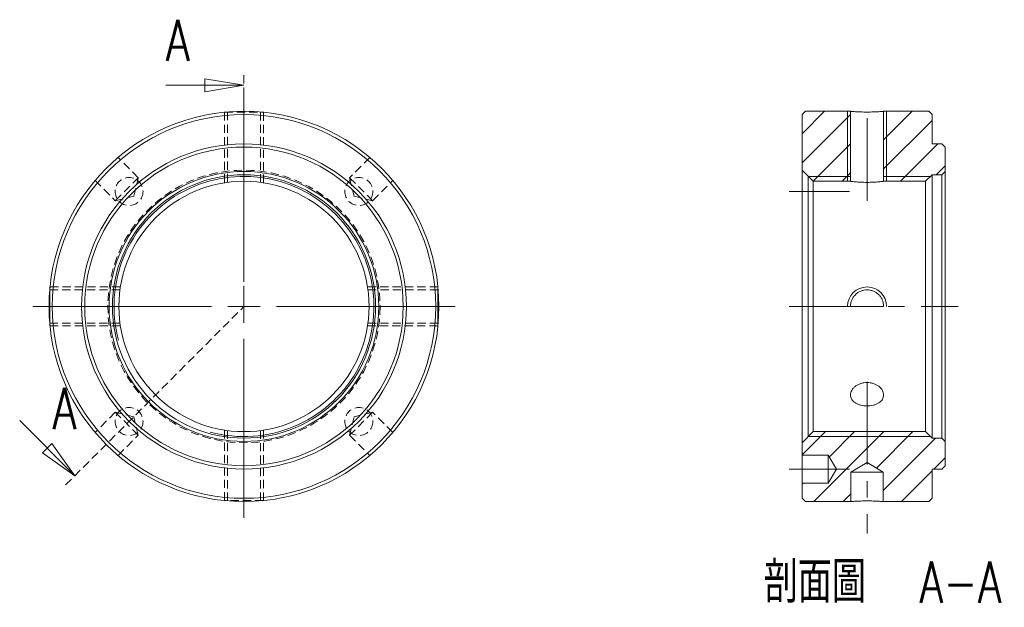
# Model space of a CAD drawing. Header units: millimetres. Extents: x 45 to 204, y 12 to 195.
# Tile 1 of 2: x 45 to 196, y 12 to 102. Entities that reach past the tile are written whole.
import ezdxf

# ---------------------------------------------------------------- set-up
doc = ezdxf.new("R2010")
doc.units = ezdxf.units.MM
doc.linetypes.add('CENTERX2', pattern=[20.32, 12.7, -2.54, 2.54, -2.54])
doc.linetypes.add('HIDDEN', pattern=[1.905, 1.27, -0.635])
doc.layers.get('0').update_dxf_attribs({"lineweight": 18})
doc.layers.add('FORMAT', color=7, linetype='Continuous', lineweight=18)
doc.styles.add('SLDTEXTSTYLE0', font='txt.shx', dxfattribs={"width": 0.75})
doc.styles.add('SLDTEXTSTYLE1', font='txt.shx', dxfattribs={"width": 0.75, "bigfont": 'bigfont.shx'})

# ---------------------------------------------------------------- blocks, each defined once
blk = doc.blocks.new('SW_CENTERMARKSYMBOL_0')
at = {"layer": 'FORMAT', "color": 0}
for p, q in [((0, 5), (0, 32.5)), ((0, 0), (0, 2.5)), ((-5, 0), (-32.5, 0)), ((0, 0), (-2.5, 0)), ((0, 0), (0, -2.5)), ((0, 0), (2.5, 0)), ((5, 0), (32.5, 0)), ((0, -5), (0, -32.5))]:
    blk.add_line(p, q, dxfattribs=at)
blk = doc.blocks.new('_CLOSED')
at = {"color": 0, "linetype": 'ByBlock', "lineweight": -2}
for p, q in [((-1, 0.166667), (0, 0)), ((-1, 0.166667), (-1, -0.166667)), ((0, 0), (-1, -0.166667)), ((0, 0), (-1, 0))]:
    blk.add_line(p, q, dxfattribs=at)
blk = doc.blocks.new('SW_NOTE_0')
at = {"layer": 'FORMAT', "color": 0, "char_height": 6.35, "attachment_point": 2}
for s, insert, width, style in [('剖面圖', (12.5, 8.19), 35.2954, 'SLDTEXTSTYLE1'), ('A-A', (34.92, 8.19), 25.4, 'SLDTEXTSTYLE0')]:
    blk.add_mtext(s, dxfattribs=dict(at, insert=insert, width=width, style=style))

msp = doc.modelspace()

# ---------------------------------------------------------------- hatches: boundary and pattern name
at = {"linetype": 'Continuous', "lineweight": 0}
h = msp.add_hatch(dxfattribs=at)
h.set_pattern_fill('ANSI31', style=0, pattern_type=0)
h.paths.add_polyline_path([(172.82, 87.99), (165.87, 87.99), (165.37, 87.49), (165.37, 78.94), (167.07, 77.24), (172.82, 77.24)], flags=0)
h = msp.add_hatch(dxfattribs=at)
h.set_pattern_fill('ANSI31', style=0, pattern_type=0)
h.paths.add_polyline_path([(186.87, 82.99), (185.37, 82.99), (185.37, 87.49), (184.87, 87.99), (177.92, 87.99), (177.92, 77.24), (184.37, 77.24), (185.37, 78.24), (186.87, 78.24), (187.37, 78.74), (187.37, 82.49)], flags=0)
h = msp.add_hatch(dxfattribs=at)
h.set_pattern_fill('ANSI31', style=0, pattern_type=0)
h.paths.add_polyline_path([(172.87, 32.49), (175.37, 33.99), (177.87, 32.49), (177.87, 27.99), (184.87, 27.99), (185.37, 28.49), (185.37, 32.99), (186.87, 32.99), (187.37, 33.49), (187.37, 37.24), (186.87, 37.74), (185.37, 37.74), (184.37, 38.74), (167.07, 38.74), (165.37, 37.04), (165.37, 35.14), (169.37, 35.14), (170.66, 32.99), (169.37, 30.84), (165.37, 30.84), (165.37, 28.49), (165.87, 27.99), (172.87, 27.99)], flags=0)

# ---------------------------------------------------------------- linework, layer by layer
at = {"color": 7, "linetype": 'HIDDEN', "lineweight": 0}
for p, q in [((79.48, 57.99), (79.48, 93.99)), ((82.03, 77.07), (82.03, 87.88)), ((76.48, 87.84), (76.48, 77.01)), ((76.48, 87.84), (76.48, 77.01)), ((76.48, 87.84), (82.48, 87.84)), ((76.93, 87.88), (76.93, 77.07)), ((82.48, 77.01), (82.48, 87.84)), ((82.48, 77.01), (82.48, 87.84)), ((63.21, 77.79), (60.11, 80.9)), ((98.85, 80.9), (95.74, 77.79)), ((56.57, 77.36), (59.68, 74.25)), ((59.68, 74.25), (63.21, 77.79)), ((62.51, 74.96), (63.21, 77.79)), ((95.74, 77.79), (99.28, 74.25)), ((95.74, 77.79), (96.45, 74.96)), ((99.28, 74.25), (102.39, 77.36)), ((59.68, 74.25), (62.51, 74.96)), ((96.45, 74.96), (99.28, 74.25)), ((60.46, 60.99), (49.63, 60.99)), ((60.46, 60.99), (49.63, 60.99)), ((109.33, 60.99), (98.49, 60.99)), ((109.33, 60.99), (98.49, 60.99)), ((60.4, 60.54), (49.58, 60.54)), ((109.37, 60.54), (98.56, 60.54)), ((52.04, 30.55), (79.48, 57.99)), ((60.23, 57.91), (60.24, 58.55)), ((49.59, 55.44), (60.4, 55.44)), ((49.63, 54.99), (60.46, 54.99)), ((49.63, 54.99), (60.46, 54.99)), ((98.49, 54.99), (109.33, 54.99)), ((98.49, 54.99), (109.33, 54.99)), ((98.56, 55.44), (109.37, 55.44)), ((59.68, 41.73), (56.57, 38.62)), ((63.21, 38.19), (59.68, 41.73)), ((62.51, 41.02), (59.68, 41.73)), ((63.21, 38.19), (62.51, 41.02)), ((99.28, 41.73), (95.74, 38.19)), ((96.45, 41.02), (95.74, 38.19)), ((99.28, 41.73), (96.45, 41.02)), ((102.38, 38.62), (99.28, 41.73)), ((60.11, 35.08), (63.21, 38.19)), ((76.48, 38.97), (76.48, 28.14)), ((76.48, 38.97), (76.48, 28.14)), ((76.93, 38.91), (76.93, 28.1)), ((82.03, 28.1), (82.03, 38.91)), ((82.48, 28.14), (82.48, 38.97)), ((82.48, 28.14), (82.48, 38.97)), ((95.74, 38.19), (98.85, 35.08)), ((82.48, 28.14), (76.48, 28.14))]:
    msp.add_line(p, q, dxfattribs=at)
at = {"color": 7, "linetype": 'Continuous', "lineweight": 0}
for p, q in [((67.48, 91.99), (79.48, 91.99)), ((172.37, 87.99), (172.37, 77.24)), ((172.37, 87.99), (172.37, 77.24)), ((178.37, 77.24), (178.37, 87.99)), ((178.37, 77.24), (178.37, 87.99)), ((172.82, 77.99), (166.32, 77.99)), ((185.12, 77.99), (177.92, 77.99)), ((44.97, 40.45), (53.45, 31.96)), ((166.32, 37.99), (185.12, 37.99))]:
    msp.add_line(p, q, dxfattribs=at)
at = {"color": 7, "linetype": 'Continuous', "lineweight": 15}
for p, q in [((165.87, 87.99), (165.37, 87.49)), ((165.87, 87.99), (172.82, 87.99)), ((172.82, 87.99), (172.82, 77.24)), ((177.92, 77.24), (177.92, 87.99)), ((177.92, 87.99), (184.87, 87.99)), ((185.37, 87.49), (184.87, 87.99)), ((165.37, 78.94), (165.37, 87.49)), ((185.37, 87.49), (185.37, 82.99)), ((185.37, 82.99), (186.87, 82.99)), ((187.37, 82.49), (186.87, 82.99)), ((187.37, 82.49), (187.37, 78.74)), ((165.37, 78.94), (167.07, 77.24)), ((165.37, 37.04), (165.37, 78.94)), ((184.37, 77.24), (185.37, 78.24)), ((186.87, 78.24), (185.37, 78.24)), ((185.37, 37.74), (185.37, 78.24)), ((186.87, 78.24), (187.37, 78.74)), ((186.87, 37.74), (186.87, 78.24)), ((187.37, 78.74), (187.37, 37.24)), ((167.07, 77.24), (167.07, 38.74)), ((172.82, 77.24), (167.07, 77.24)), ((184.37, 77.24), (177.92, 77.24)), ((184.37, 38.74), (184.37, 77.24)), ((177.92, 57.99), (172.82, 57.99)), ((167.07, 38.74), (165.37, 37.04)), ((167.07, 38.74), (184.37, 38.74)), ((185.37, 37.74), (184.37, 38.74)), ((165.37, 35.14), (165.37, 37.04)), ((185.37, 37.74), (186.87, 37.74)), ((187.37, 37.24), (186.87, 37.74)), ((187.37, 37.24), (187.37, 33.49)), ((169.37, 35.14), (165.37, 35.14)), ((165.37, 35.14), (165.37, 30.84)), ((170.66, 32.99), (169.37, 35.14)), ((169.37, 35.14), (169.37, 30.84)), ((175.37, 33.99), (172.87, 32.49)), ((177.87, 32.49), (175.37, 33.99)), ((186.87, 32.99), (187.37, 33.49)), ((169.37, 30.84), (170.66, 32.99)), ((172.87, 32.49), (172.87, 27.99)), ((172.87, 32.49), (177.87, 32.49)), ((177.87, 27.99), (177.87, 32.49)), ((186.87, 32.99), (185.37, 32.99)), ((185.37, 32.99), (185.37, 28.49)), ((165.37, 28.49), (165.37, 30.84)), ((165.37, 30.84), (169.37, 30.84)), ((165.37, 28.49), (165.87, 27.99)), ((172.87, 27.99), (165.87, 27.99)), ((184.87, 27.99), (177.87, 27.99)), ((184.87, 27.99), (185.37, 28.49))]:
    msp.add_line(p, q, dxfattribs=at)
at = {"color": 7, "linetype": 'Continuous', "lineweight": 0}
for points in [[(166.32, 77.99), (166.32, 77.95), (166.32, 77.84), (166.32, 77.66), (166.32, 77.41), (166.32, 77.08), (166.32, 76.69), (166.32, 76.23), (166.32, 75.7), (166.32, 75.11), (166.32, 74.45), (166.32, 73.73), (166.32, 72.96), (166.32, 72.13), (166.32, 71.25), (166.32, 70.32), (166.32, 69.35), (166.32, 68.34), (166.32, 67.28), (166.32, 66.2), (166.32, 65.08), (166.32, 63.94), (166.32, 62.78), (166.32, 61.6), (166.32, 60.4), (166.32, 59.2), (166.32, 57.99)], [(166.32, 57.99), (166.32, 56.78), (166.32, 55.58), (166.32, 54.39), (166.32, 53.2), (166.32, 52.04), (166.32, 50.9), (166.32, 49.78), (166.32, 48.7), (166.32, 47.64), (166.32, 46.63), (166.32, 45.66), (166.32, 44.73), (166.32, 43.85), (166.32, 43.02), (166.32, 42.25), (166.32, 41.53), (166.32, 40.87), (166.32, 40.28), (166.32, 39.75), (166.32, 39.29), (166.32, 38.9), (166.32, 38.57), (166.32, 38.32), (166.32, 38.14), (166.32, 38.03), (166.32, 37.99)]]:
    msp.add_lwpolyline(points, dxfattribs=at)
at = {"color": 7, "linetype": 'HIDDEN', "lineweight": 0}
for points in [[(49.63, 54.99), (49.63, 55.04), (49.63, 55.17), (49.63, 55.39), (49.63, 55.69), (49.63, 56.06), (49.63, 56.49), (49.63, 56.96), (49.63, 57.47), (49.63, 57.99), (49.63, 58.51), (49.63, 59.02), (49.63, 59.49), (49.63, 59.92), (49.63, 60.29), (49.63, 60.59), (49.63, 60.81), (49.63, 60.94), (49.63, 60.99)], [(109.33, 60.99), (109.33, 60.94), (109.33, 60.81), (109.33, 60.59), (109.33, 60.29), (109.33, 59.92), (109.33, 59.49), (109.33, 59.02), (109.33, 58.51), (109.33, 57.99), (109.33, 57.47), (109.33, 56.96), (109.33, 56.49), (109.33, 56.06), (109.33, 55.69), (109.33, 55.39), (109.33, 55.17), (109.33, 55.04), (109.33, 54.99)]]:
    msp.add_lwpolyline(points, dxfattribs=at)
at = {"color": 7, "linetype": 'Continuous', "lineweight": 15}
for radius in [30, 29.5, 25, 24.5, 20.75, 20.25, 19.25]:
    msp.add_circle((79.48, 57.99), radius, dxfattribs=at)
at = {"color": 7, "linetype": 'HIDDEN', "lineweight": 0}
for centre, radius in [((79.48, 57.99), 20.95), ((61.8, 75.67), 2.15), ((97.16, 75.67), 2.15), ((61.8, 40.31), 2.15), ((97.16, 40.31), 2.15)]:
    msp.add_circle(centre, radius, dxfattribs=at)
at = {"color": 7, "linetype": 'Continuous', "lineweight": 0}
for centre, radius, start, end in [((79.48, 57.99), 20, 255, 195), ((175.37, 57.99), 3, 0.0044, 179.9956)]:
    msp.add_arc(centre, radius, start, end, dxfattribs=at)
at = {"color": 7, "linetype": 'Continuous', "lineweight": 15}
for points, knots in [([(172.82, 87.99), (172.82, 87.99), (172.83, 87.99), (172.9, 87.98), (172.95, 87.98), (173.08, 87.97), (173.15, 87.96), (173.34, 87.95), (173.45, 87.94), (173.68, 87.93), (173.81, 87.92), (174.09, 87.91), (174.24, 87.9), (174.55, 87.89), (174.71, 87.89), (175.04, 87.88), (175.2, 87.88), (175.53, 87.88), (175.7, 87.88), (176.03, 87.89), (176.19, 87.89), (176.5, 87.9), (176.65, 87.91), (176.92, 87.92), (177.05, 87.93), (177.29, 87.94), (177.4, 87.95), (177.58, 87.96), (177.66, 87.97), (177.79, 87.98), (177.84, 87.98), (177.9, 87.99), (177.92, 87.99), (177.92, 87.99)], [0, 0, 0, 0, 0.319134, 0.319134, 0.638268, 0.638268, 0.957402, 0.957402, 1.276536, 1.276536, 1.59567, 1.59567, 1.914803, 1.914803, 2.233937, 2.233937, 2.553071, 2.553071, 2.872205, 2.872205, 3.191339, 3.191339, 3.510473, 3.510473, 3.829607, 3.829607, 4.148741, 4.148741, 4.467875, 4.467875, 4.787009, 4.787009, 5.106142, 5.106142, 5.106142, 5.106142]), ([(172.82, 77.24), (172.82, 77.24), (172.83, 77.24), (172.9, 77.23), (172.95, 77.22), (173.08, 77.21), (173.15, 77.2), (173.34, 77.18), (173.45, 77.17), (173.68, 77.14), (173.81, 77.13), (174.09, 77.11), (174.24, 77.1), (174.54, 77.09), (174.71, 77.08), (175.03, 77.07), (175.2, 77.07), (175.53, 77.07), (175.7, 77.07), (176.03, 77.08), (176.19, 77.09), (176.5, 77.1), (176.65, 77.11), (176.92, 77.13), (177.05, 77.14), (177.29, 77.17), (177.4, 77.18), (177.58, 77.2), (177.66, 77.21), (177.79, 77.22), (177.84, 77.23), (177.9, 77.24), (177.92, 77.24), (177.92, 77.24)], [0, 0, 0, 0, 0.319685, 0.319685, 0.63937, 0.63937, 0.959055, 0.959055, 1.278739, 1.278739, 1.598424, 1.598424, 1.918109, 1.918109, 2.237794, 2.237794, 2.557479, 2.557479, 2.877164, 2.877164, 3.196848, 3.196848, 3.516533, 3.516533, 3.836218, 3.836218, 4.155903, 4.155903, 4.475588, 4.475588, 4.795273, 4.795273, 5.114958, 5.114958, 5.114958, 5.114958]), ([(177.92, 57.99), (177.92, 58.16), (177.9, 58.32), (177.84, 58.65), (177.79, 58.81), (177.66, 59.12), (177.58, 59.27), (177.4, 59.55), (177.29, 59.68), (177.05, 59.91), (176.92, 60.02), (176.65, 60.2), (176.5, 60.28), (176.19, 60.41), (176.03, 60.46), (175.7, 60.52), (175.54, 60.54), (175.2, 60.54), (175.03, 60.52), (174.71, 60.46), (174.55, 60.41), (174.24, 60.28), (174.09, 60.2), (173.81, 60.02), (173.68, 59.91), (173.45, 59.67), (173.34, 59.55), (173.16, 59.27), (173.08, 59.12), (172.95, 58.81), (172.9, 58.65), (172.83, 58.33), (172.82, 58.16), (172.82, 57.99)], [0, 0, 0, 0, 0.500489, 0.500489, 1.000978, 1.000978, 1.501468, 1.501468, 2.001957, 2.001957, 2.502446, 2.502446, 3.002935, 3.002935, 3.503424, 3.503424, 4.003913, 4.003913, 4.504403, 4.504403, 5.004892, 5.004892, 5.505381, 5.505381, 6.00587, 6.00587, 6.506359, 6.506359, 7.006848, 7.006848, 7.507338, 7.507338, 8.007827, 8.007827, 8.007827, 8.007827]), ([(172.82, 44.38), (172.82, 44.26), (172.83, 44.14), (172.9, 43.92), (172.95, 43.81), (173.08, 43.6), (173.15, 43.5), (173.34, 43.32), (173.45, 43.24), (173.68, 43.09), (173.81, 43.02), (174.09, 42.9), (174.24, 42.85), (174.54, 42.78), (174.71, 42.75), (175.03, 42.71), (175.2, 42.7), (175.53, 42.7), (175.7, 42.71), (176.03, 42.75), (176.19, 42.78), (176.5, 42.85), (176.65, 42.9), (176.92, 43.02), (177.05, 43.09), (177.29, 43.24), (177.39, 43.32), (177.58, 43.5), (177.66, 43.6), (177.79, 43.81), (177.84, 43.92), (177.9, 44.14), (177.92, 44.26), (177.92, 44.5), (177.9, 44.61), (177.84, 44.85), (177.79, 44.97), (177.66, 45.2), (177.58, 45.31), (177.4, 45.52), (177.29, 45.62), (177.06, 45.8), (176.92, 45.89), (176.65, 46.03), (176.5, 46.09), (176.19, 46.2), (176.03, 46.24), (175.7, 46.29), (175.54, 46.3), (175.2, 46.3), (175.04, 46.29), (174.71, 46.24), (174.55, 46.2), (174.24, 46.1), (174.09, 46.03), (173.81, 45.89), (173.68, 45.81), (173.45, 45.62), (173.34, 45.53), (173.16, 45.31), (173.08, 45.2), (172.89, 44.86), (172.82, 44.62), (172.82, 44.38)], [0, 0, 0, 0, 0.430491, 0.430491, 0.860983, 0.860983, 1.291474, 1.291474, 1.721965, 1.721965, 2.152456, 2.152456, 2.582948, 2.582948, 3.013439, 3.013439, 3.44393, 3.44393, 3.874422, 3.874422, 4.304913, 4.304913, 4.735404, 4.735404, 5.165896, 5.165896, 5.596387, 5.596387, 6.026878, 6.026878, 6.457369, 6.457369, 6.887861, 6.887861, 7.318352, 7.318352, 7.748843, 7.748843, 8.179335, 8.179335, 8.609826, 8.609826, 9.040317, 9.040317, 9.470808, 9.470808, 9.9013, 9.9013, 10.331791, 10.331791, 10.762282, 10.762282, 11.192774, 11.192774, 11.623265, 11.623265, 12.053756, 12.053756, 12.484247, 12.484247, 12.914739, 12.914739, 13.775721, 13.775721, 13.775721, 13.775721]), ([(177.87, 27.99), (177.87, 27.99), (177.85, 27.99), (177.79, 28), (177.74, 28), (177.61, 28.01), (177.54, 28.02), (177.36, 28.03), (177.25, 28.04), (177.02, 28.05), (176.89, 28.06), (176.62, 28.07), (176.48, 28.07), (176.02, 28.09), (175.7, 28.09), (175.2, 28.09), (175.04, 28.09), (174.72, 28.09), (174.56, 28.08), (174.26, 28.07), (174.11, 28.07), (173.84, 28.06), (173.71, 28.05), (173.48, 28.04), (173.38, 28.03), (173.2, 28.02), (173.12, 28.01), (173, 28), (172.95, 28), (172.88, 27.99), (172.87, 27.99), (172.87, 27.99)], [0, 0, 0, 0, 0.312861, 0.312861, 0.625722, 0.625722, 0.938584, 0.938584, 1.251445, 1.251445, 1.564306, 1.564306, 1.877167, 1.877167, 2.50289, 2.50289, 2.815751, 2.815751, 3.128612, 3.128612, 3.441473, 3.441473, 3.754334, 3.754334, 4.067196, 4.067196, 4.380057, 4.380057, 4.692918, 4.692918, 5.005779, 5.005779, 5.005779, 5.005779])]:
    msp.add_open_spline(points, degree=3, knots=knots, dxfattribs=at)
at = {"layer": 'FORMAT', "color": 7, "linetype": 'CENTERX2', "lineweight": 0}
for p, q in [((175.37, 86.95), (175.37, 72.96)), ((169.37, 75.67), (163.37, 75.67)), ((169.37, 75.67), (172.66, 75.67)), ((163.37, 57.99), (189.37, 57.99)), ((175.37, 46.38), (175.37, 23.1)), ((169.37, 32.99), (163.37, 32.99)), ((169.37, 32.99), (172.66, 32.99))]:
    msp.add_line(p, q, dxfattribs=at)

# ---------------------------------------------------------------- block references
at = {"color": 7, "linetype": 'Continuous', "lineweight": 0, "xscale": 6, "yscale": 6}
msp.add_blockref('_CLOSED', (79.48, 91.99), dxfattribs=at)
at = {"color": 7, "linetype": 'Continuous', "lineweight": 0, "xscale": 6, "yscale": 6, "rotation": 315.0000000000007}
msp.add_blockref('_CLOSED', (53.45, 31.96), dxfattribs=at)
at = {"layer": 'FORMAT', "color": 7}
msp.add_blockref('SW_CENTERMARKSYMBOL_0', (79.48, 57.99), dxfattribs=at)
at = {"layer": 'FORMAT'}
msp.add_blockref('SW_NOTE_0', (154.83, 10.6), dxfattribs=at)

# ---------------------------------------------------------------- texts
at = {"color": 7, "linetype": 'Continuous', "char_height": 6.35, "width": 6.35, "attachment_point": 1, "style": 'SLDTEXTSTYLE0'}
for insert in [(67.48, 102.08), (50.01, 45.49)]:
    msp.add_mtext('A', dxfattribs=dict(at, insert=insert))

doc.saveas('drawing.dxf')
